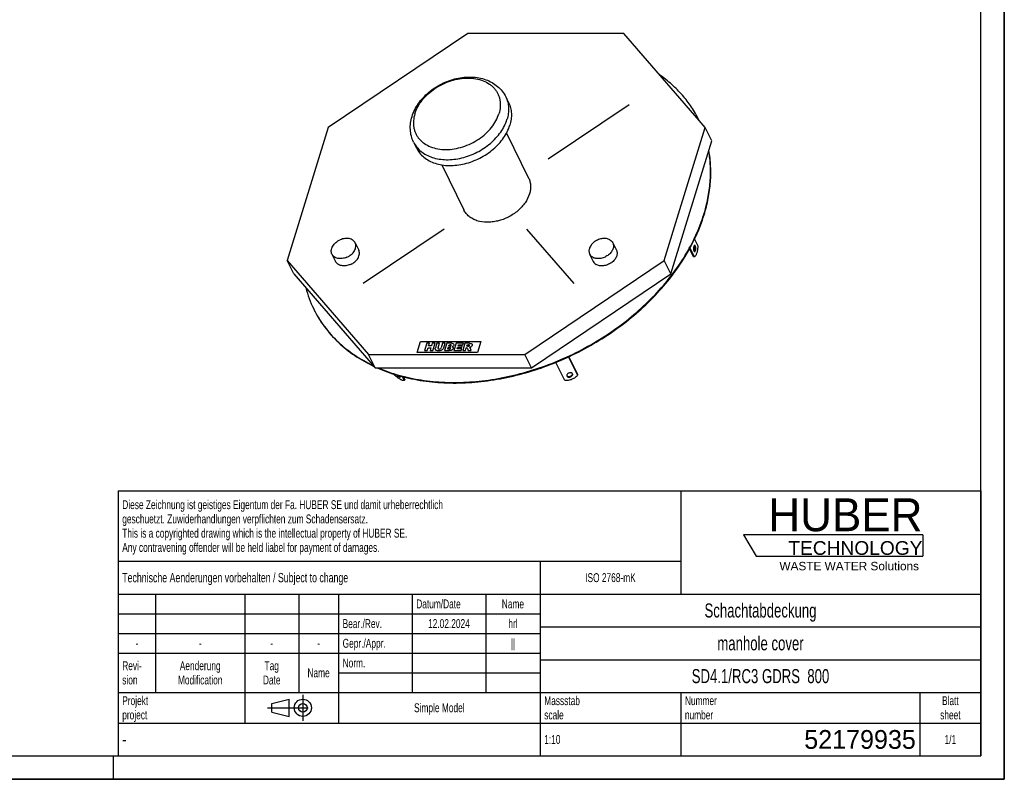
# Model space of a CAD drawing. Header units: millimetres. Extents: x 0 to 4200, y 0 to 2970.
# Tile 2 of 3: x 2100 to 4200, y 0 to 1620. Entities that reach past the tile are written whole.
import ezdxf

# ---------------------------------------------------------------- set-up
doc = ezdxf.new("R2010")
doc.units = ezdxf.units.MM
doc.header["$LTSCALE"] = 231
doc.linetypes.add('CENTER', pattern=[0.6, 0.375, -0.075, 0.075, -0.075])
doc.layers.get('0').update_dxf_attribs({"linetype": 'CONTINUOUS'})
for name, color, linetype in [('005_AXIS', 7, 'CONTINUOUS'), ('007_CURVES', 7, 'CONTINUOUS'), ('052_SYMBOLS', 7, 'CONTINUOUS'), ('HUBER_Logo_BL2', 7, 'CONTINUOUS')]:
    doc.layers.add(name, color=color, linetype=linetype)
doc.styles.get("Standard").update_dxf_attribs({"font": 'txt', "width": 0.7})
doc.styles.add('TEXTSTYLE_2', font='txt')
doc.styles.add('TEXTSTYLE_3', font='arial.ttf')
doc.styles.add('TEXTSTYLE_5', font='txt', dxfattribs={"width": 0.8})
doc.styles.add('TEXTSTYLE_6', font='txt')

# ---------------------------------------------------------------- blocks, each defined once
blk = doc.blocks.new('HUBER_LOGO_BL2', base_point=(3837.5, 503.7))
at = {"layer": 'HUBER_Logo_BL2', "color": 5, "linetype": 'Continuous'}
for p, q in [((4026.4, 521), (3643.9, 521)), ((3643.9, 521), (3670.9, 476)), ((4026.4, 521), (4026.4, 476)), ((3670.9, 476), (4026.4, 476))]:
    blk.add_line(p, q, dxfattribs=at)
at = {"layer": 'HUBER_Logo_BL2', "color": 2, "linetype": 'Continuous', "attachment_point": 3, "line_spacing_factor": 0.78}
for s, insert, char_height, width, style in [('HUBER\\P\\fArial;\\H29.25;TECHNOLOGY ', (4025.4, 599.1), 70.2, 387.672, 'TEXTSTYLE_2'), ('WASTE WATER Solutions', (4018, 463.6), 18, 297.033, 'TEXTSTYLE_3')]:
    blk.add_mtext(s, dxfattribs=dict(at, insert=insert, char_height=char_height, width=width, style=style))
blk = doc.blocks.new('PROJEKTIONSMETHODE_1_BL3', base_point=(2680, 152.5))
at = {"color": 2, "linetype": 'Continuous'}
for p, q in [((2637.8, 161.7), (2674.5, 170.8)), ((2674.5, 134.2), (2674.5, 170.8)), ((2637.8, 143.3), (2637.8, 161.7)), ((2637.8, 143.3), (2674.5, 134.2))]:
    blk.add_line(p, q, dxfattribs=at)
at = {"color": 2, "linetype": 'CENTER'}
for p, q in [((2703.8, 180), (2703.8, 125)), ((2628.7, 152.5), (2731.3, 152.5))]:
    blk.add_line(p, q, dxfattribs=at)
at = {"color": 2, "linetype": 'Continuous'}
for radius in [18.3, 9.17]:
    blk.add_circle((2703.8, 152.5), radius, dxfattribs=at)
blk = doc.blocks.new('*T10')
at = {"color": 3, "linetype": 'Continuous'}
for p, q in [((0, 0), (1840, 0)), ((0, 0), (0, -565)), ((1200, 0), (1200, -220)), ((1840, 0), (1840, -565)), ((0, -150), (1200, -150)), ((900, -150), (900, -565)), ((0, -220), (1840, -220)), ((80, -220), (80, -430)), ((270, -220), (270, -495)), ((385, -220), (385, -430)), ((470, -220), (470, -495)), ((627, -220), (627, -430)), ((784, -220), (784, -430)), ((0, -262), (900, -262)), ((900, -290), (1840, -290)), ((0, -304), (900, -304)), ((0, -346), (900, -346)), ((900, -360), (1840, -360)), ((470, -388), (900, -388)), ((0, -430), (1840, -430)), ((1200, -430), (1200, -565)), ((1710, -430), (1710, -565)), ((0, -495), (1840, -495)), ((0, -565), (1840, -565))]:
    blk.add_line(p, q, dxfattribs=at)
at = {"layer": '052_SYMBOLS', "color": 2, "linetype": 'Continuous', "line_spacing_factor": 0.96}
for s, insert, char_height, width, attachment_point in [('Diese Zeichnung ist geistiges Eigentum der Fa. HUBER SE und damit urheberrechtlich \\Pgeschuetzt. Zuwiderhandlungen verpflichten zum Schadensersatz.\\PThis is a copyrighted drawing which is the intellectual property of HUBER SE.\\PAny contravening offender will be held liabel for payment of damages.', (8.75, -19.9), 19, 2214.8571, 1), ('Technische Aenderungen vorbehalten / Subject to change', (8.75, -175), 20, 1524.7619, 1), ('ISO 2768-mK', (1050, -175.5), 19, 332.9524, 2), ('Datum/Date', (635.75, -231.5), 19, 292.2381, 1), ('Name', (842, -231.5), 19, 126.6667, 2), ('Schachtabdeckung', (1370, -240), 30, 680, 2), ('Bear./Rev.', (478.75, -273.5), 19, 272.3333, 1), ('hrl', (842, -273.5), 19, 77.8095, 2), ('12.02.2024', (705.5, -273.5), 19, 281.381, 2), ('Gepr./Appr.', (478.75, -315.5), 19, 299.4762, 1), ('||', (842, -315.5), 19, 50.6667, 2), ('manhole cover', (1370, -310), 30, 564.2857, 2), ('-', (40, -315.5), 19, 34.381, 2), ('-', (175, -315.5), 19, 34.381, 2), ('-', (327.5, -315.5), 19, 34.381, 2), ('-', (427.5, -315.5), 19, 34.381, 2), ('Revi-\\Psion', (8.75, -363.3), 19, 138.4286, 1), ('Aenderung\\PModification', (175, -363.3), 19, 303.0952, 2), ('Tag\\PDate', (327.5, -363.3), 19, 117.619, 2), ('Norm. ', (478.75, -357.5), 19, 175.5238, 1), ('SD4.1/RC3 GDRS  800', (1370, -380), 30, 892.8571, 2), ('Name', (427.5, -378.5), 19, 126.6667, 2), ('Projekt\\Pproject', (8.75, -437.8), 19, 183.6667, 1), ('Massstab\\Pscale', (908.75, -437.8), 19, 224.381, 1), ('Nummer\\Pnumber', (1208.75, -437.8), 19, 186.381, 1), ('Blatt\\Psheet', (1775, -437.8), 19, 137.5238, 2), ('Simple Model', (685, -453), 19, 328.4286, 2), ('1:10', (908.75, -520.5), 19, 94.0952, 1), ('1/1', (1775, -520.5), 19, 79.619, 2)]:
    blk.add_mtext(s, dxfattribs=dict(at, insert=insert, char_height=char_height, width=width, attachment_point=attachment_point))
for s, insert, char_height, width, attachment_point, style in [('52179935', (1701.25, -510), 40, 546.6667, 3, 'TEXTSTYLE_6'), ('-', (8.75, -517.5), 25, 18.3333, 1, 'TEXTSTYLE_5')]:
    blk.add_mtext(s, dxfattribs=dict(at, insert=insert, char_height=char_height, width=width, attachment_point=attachment_point, style=style))

msp = doc.modelspace()

# ---------------------------------------------------------------- linework, layer by layer
at = {"color": 7, "linetype": 'Continuous'}
for p, q in [((4200, 0), (4200, 2970)), ((3055.502, 1589.992), (2758.095, 1389.698)), ((3388.566, 1589.992), (3055.502, 1589.992)), ((3549.042, 1404.857), (3388.566, 1589.992)), ((2758.095, 1389.698), (2670.562, 1106.441)), ((3508.204, 1215.028), (3562.182, 1389.698)), ((3562.182, 1389.698), (3549.042, 1404.857)), ((3576.214, 1361.104), (3562.182, 1389.698)), ((3488.68, 1077.847), (3576.214, 1361.104)), ((3474.649, 1106.441), (3508.204, 1215.028)), ((2684.594, 1077.847), (2670.562, 1106.441)), ((2670.562, 1106.441), (2844.178, 906.147)), ((3177.242, 906.147), (3474.649, 1106.441)), ((3488.68, 1077.847), (3474.649, 1106.441)), ((2684.594, 1077.847), (2858.21, 877.553)), ((3191.274, 877.553), (3488.68, 1077.847)), ((2858.21, 877.553), (2844.178, 906.147)), ((2844.178, 906.147), (3177.242, 906.147)), ((3191.274, 877.553), (3177.242, 906.147)), ((2858.21, 877.553), (3191.274, 877.553)), ((0, 0), (4200, 0))]:
    msp.add_line(p, q, dxfattribs=at)
at = {"color": 3, "linetype": 'Continuous'}
for p, q in [((4200, 2970), (4200, 0)), ((2300, 0), (2300, 50)), ((4200, 0), (0, 0))]:
    msp.add_line(p, q, dxfattribs=at)
at = {"color": 5, "linetype": 'Continuous'}
for p, q in [((4150, 50), (4150, 2920)), ((50, 50), (4150, 50))]:
    msp.add_line(p, q, dxfattribs=at)
at = {"color": 7, "linetype": 'Continuous'}
for centre, radius, start, end in [((3334.641, 1301.189), 238.152, 25.805355, 26.138525), ((2942.676, 1108.743), 240.188, 194.592424, 206.117463), ((2940.815, 1107.928), 238.159, 206.138527, 206.471638)]:
    msp.add_arc(centre, radius, start, end, dxfattribs=at)
for points, knots in [([(3548.437, 1406.105), (3543.829, 1415.495), (3533.315, 1433.763), (3513.984, 1459.017), (3491.25, 1481.948), (3474.178, 1495.38), (3465.197, 1501.644)], [0, 0, 0, 0, 0.24514924, 0.49230871, 0.74336944, 1, 1, 1, 1]), ([(3559.11, 1204.557), (3562.628, 1215.941), (3568.416, 1238.737), (3573.192, 1273.18), (3573.875, 1307.005), (3571.564, 1329.156), (3569.717, 1339.969)], [0, 0, 0, 0, 0.26090246, 0.51386132, 0.75980101, 1, 1, 1, 1]), ([(3559.72, 1203.314), (3563.294, 1214.877), (3569.153, 1238.034), (3573.909, 1273.021), (3574.437, 1307.361), (3571.932, 1329.828), (3569.966, 1340.785)], [0, 0, 0, 0, 0.26104032, 0.51401591, 0.75989087, 1, 1, 1, 1]), ([(2862.102, 877.524), (2876.428, 871.176), (2906.635, 860.277), (2954.563, 849.636), (3005.313, 844.503), (3058.093, 844.948), (3112.094, 850.953), (3166.487, 862.42), (3220.434, 879.169), (3273.105, 900.94), (3323.686, 927.397), (3371.397, 958.131), (3415.502, 992.67), (3455.319, 1030.483), (3490.232, 1070.991), (3519.7, 1113.581), (3543.256, 1157.593), (3555.011, 1188.074), (3559.72, 1203.314)], [0, 0, 0, 0, 0.0552305, 0.11278759, 0.17264147, 0.23463051, 0.29848262, 0.36383751, 0.43026842, 0.49730339, 0.56444583, 0.63119485, 0.69706545, 0.76160898, 0.82443406, 0.88522817, 0.94377972, 1, 1, 1, 1]), ([(2864.308, 877.535), (2878.671, 871.329), (2908.919, 860.706), (2956.837, 850.437), (3007.511, 845.636), (3060.154, 846.367), (3113.969, 852.61), (3168.134, 864.263), (3221.822, 881.146), (3274.214, 902.998), (3324.508, 929.484), (3371.933, 960.2), (3415.765, 994.676), (3455.33, 1032.389), (3490.022, 1072.764), (3519.307, 1115.195), (3542.726, 1159.03), (3554.421, 1189.382), (3559.11, 1204.557)], [0, 0, 0, 0, 0.05534793, 0.1130139, 0.1729599, 0.23501897, 0.29891635, 0.36429127, 0.43071835, 0.49772844, 0.56482884, 0.63152329, 0.69733177, 0.76181065, 0.82457328, 0.88531119, 0.9438158, 1, 1, 1, 1]), ([(2727.623, 1001.765), (2730.802, 995.288), (2737.767, 982.589), (2749.932, 964.513), (2763.772, 947.468), (2784.515, 926.067), (2814.52, 902.225), (2841.468, 887.121), (2855.65, 880.467)], [0, 0, 0, 0, 0.1204703, 0.24141442, 0.36329258, 0.48653878, 0.73845924, 1, 1, 1, 1]), ([(2727.626, 1001.767), (2730.803, 995.389), (2737.747, 982.885), (2749.833, 965.083), (2763.549, 948.288), (2784.069, 927.189), (2813.687, 903.654), (2840.257, 888.694), (2854.235, 882.089)], [0, 0, 0, 0, 0.12048522, 0.24146207, 0.36337836, 0.48665617, 0.73858443, 1, 1, 1, 1])]:
    msp.add_open_spline(points, degree=3, knots=knots, dxfattribs=at)
at = {"layer": '005_AXIS', "color": 7, "linetype": 'Continuous'}
for p, q in [((3136.713, 1455.177), (3142.813, 1442.745)), ((3138.383, 1378.001), (3185.497, 1281.991)), ((2940.109, 1358.698), (2946.21, 1346.266)), ((3000.126, 1310.17), (3047.247, 1214.148)), ((2815.418, 1143.905), (2823.044, 1128.365)), ((3365.007, 1143.905), (3372.633, 1128.365)), ((3539.262, 1151.537), (3546.218, 1137.362)), ((2766.043, 1119.675), (2773.669, 1104.135)), ((3315.632, 1119.675), (3323.258, 1104.135)), ((3537.114, 1113.863), (3528.687, 1131.035)), ((3538.956, 1113.863), (3529.66, 1132.806)), ((3538.956, 1113.863), (3537.114, 1113.863)), ((3262.416, 850.081), (3243.363, 888.906)), ((3270.825, 900.857), (3289.976, 861.831)), ((3270.959, 900.919), (3289.475, 863.188)), ((2899.925, 861.831), (2899.017, 863.681)), ((3279.242, 864.427), (3279.117, 864.718)), ((3289.976, 861.831), (3289.475, 863.188)), ((2915.954, 858.781), (2920.224, 850.081)), ((2918.244, 858.203), (2921.564, 851.438)), ((2920.224, 850.081), (2921.564, 851.438)), ((3267.049, 859.917), (3267.174, 859.626))]:
    msp.add_line(p, q, dxfattribs=at)
for points, knots in [([(2936.802, 1413.404), (2938.29, 1418.217), (2942.146, 1427.74), (2950.141, 1441.139), (2960.193, 1453.618), (2976.091, 1468.803), (2999.572, 1484.123), (3025.953, 1493.642), (3047.682, 1497.213), (3063.737, 1497.751), (3079.3, 1496.103), (3094.035, 1492.228), (3107.586, 1486.118), (3119.566, 1477.82), (3129.555, 1467.488), (3134.636, 1459.409), (3136.713, 1455.177)], [0, 0, 0, 0, 0.06027792, 0.12230365, 0.18608013, 0.25140139, 0.3847444, 0.51821035, 0.58367095, 0.64761906, 0.70982812, 0.77027945, 0.82915511, 0.88679034, 0.94359794, 1, 1, 1, 1]), ([(3142.813, 1442.745), (3144.549, 1439.209), (3147.314, 1431.678), (3149.105, 1419.615), (3148.538, 1407.023), (3146.654, 1398.667), (3145.368, 1394.505)], [0, 0, 0, 0, 0.23908432, 0.48291624, 0.73557495, 1, 1, 1, 1]), ([(2940.109, 1358.698), (2938.086, 1362.821), (2934.867, 1371.539), (2932.751, 1385.37), (2933.321, 1399.534), (2935.39, 1408.833), (2936.802, 1413.404)], [0, 0, 0, 0, 0.24575053, 0.49317595, 0.74401958, 1, 1, 1, 1]), ([(2946.21, 1346.266), (2948.058, 1342.5), (2952.662, 1335.276), (2961.877, 1326.051), (2973.17, 1318.603), (2986.229, 1313.107), (3000.718, 1309.678), (3016.277, 1308.382), (3032.523, 1309.242), (3049.056, 1312.229), (3065.472, 1317.269), (3086.567, 1326.514), (3105.842, 1339.21), (3122.06, 1354.737), (3132.186, 1367.281), (3140.127, 1380.519), (3143.927, 1389.842), (3145.368, 1394.505)], [0, 0, 0, 0, 0.05069854, 0.10253375, 0.15646238, 0.21314003, 0.27287753, 0.33565659, 0.40117684, 0.46891438, 0.53818188, 0.608187, 0.74681714, 0.81407191, 0.87896425, 0.94101919, 1, 1, 1, 1]), ([(3185.497, 1281.991), (3186.717, 1279.505), (3188.662, 1274.209), (3189.921, 1265.727), (3189.523, 1256.872), (3188.198, 1250.996), (3187.294, 1248.07)], [0, 0, 0, 0, 0.23908432, 0.48291624, 0.73557494, 1, 1, 1, 1]), ([(3187.294, 1248.07), (3185.22, 1241.36), (3180.164, 1231.568), (3170.906, 1220.109), (3159.495, 1209.182), (3142.575, 1198.036), (3123.571, 1190.937), (3107.939, 1188.113), (3093.074, 1187.323), (3078.748, 1189.416), (3066.206, 1194.695), (3058.263, 1199.932), (3051.783, 1206.419), (3048.546, 1211.499), (3047.247, 1214.148)], [0, 0, 0, 0, 0.12079116, 0.18574431, 0.25306212, 0.39182218, 0.53099123, 0.59879225, 0.6643739, 0.78666022, 0.84339098, 0.89737015, 0.94925395, 1, 1, 1, 1]), ([(2766.043, 1119.675), (2765.442, 1120.899), (2764.577, 1123.585), (2764.433, 1127.908), (2765.408, 1132.364), (2768.195, 1138.394), (2774.136, 1145.169), (2780.403, 1148.984), (2783.831, 1150.445)], [0, 0, 0, 0, 0.10406205, 0.21192626, 0.32643374, 0.44896757, 0.71562581, 1, 1, 1, 1]), ([(2815.418, 1143.905), (2814.871, 1145.019), (2813.456, 1147.144), (2810.545, 1149.743), (2806.95, 1151.694), (2801.278, 1153.397), (2793.23, 1153.53), (2786.918, 1151.762), (2783.831, 1150.445)], [0, 0, 0, 0, 0.10547914, 0.21418658, 0.32866145, 0.45035443, 0.7147104, 1, 1, 1, 1]), ([(2797.63, 1113.134), (2801.058, 1114.596), (2807.324, 1118.41), (2813.266, 1125.185), (2816.052, 1131.216), (2817.028, 1135.672), (2816.884, 1139.995), (2816.019, 1142.681), (2815.418, 1143.905)], [0, 0, 0, 0, 0.28437419, 0.55103243, 0.67356626, 0.78807374, 0.89593795, 1, 1, 1, 1]), ([(3358.749, 1150.445), (3356.556, 1151.715), (3352.736, 1152.97), (3347.393, 1153.429), (3341.549, 1153.095), (3334.192, 1151.158), (3326.168, 1146.814), (3319.631, 1140.862), (3315.897, 1134.864), (3314.381, 1129.887), (3314.005, 1126.286), (3314.383, 1122.828), (3315.141, 1120.676), (3315.632, 1119.675)], [0, 0, 0, 0, 0.11609797, 0.17924593, 0.24531188, 0.38334511, 0.52386373, 0.6594519, 0.78420243, 0.84189296, 0.89657238, 0.94892415, 1, 1, 1, 1]), ([(3365.007, 1143.905), (3365.498, 1142.904), (3366.256, 1140.752), (3366.634, 1137.294), (3366.258, 1133.693), (3364.742, 1128.716), (3361.008, 1122.718), (3354.471, 1116.766), (3346.447, 1112.421), (3339.09, 1110.485), (3333.246, 1110.15), (3327.902, 1110.609), (3324.083, 1111.865), (3321.89, 1113.134)], [0, 0, 0, 0, 0.05107585, 0.10342762, 0.15810704, 0.21579757, 0.3405481, 0.47613627, 0.61665489, 0.75468812, 0.82075407, 0.88390203, 1, 1, 1, 1]), ([(3358.749, 1150.445), (3360.097, 1149.665), (3362.558, 1147.784), (3364.349, 1145.245), (3365.007, 1143.905)], [0, 0, 0, 0, 0.51057819, 1, 1, 1, 1]), ([(3539.537, 1138.329), (3539.404, 1138.329), (3539.122, 1138.269), (3538.733, 1138.02), (3538.373, 1137.629), (3537.901, 1136.882), (3537.442, 1135.647), (3537.099, 1133.917), (3536.968, 1131.997), (3537.061, 1130.061), (3537.369, 1128.288), (3537.734, 1127.204), (3537.963, 1126.737)], [0, 0, 0, 0, 0.03139335, 0.06653602, 0.10789215, 0.15653912, 0.27536241, 0.41788483, 0.57383791, 0.73088447, 0.87653107, 1, 1, 1, 1]), ([(3539.268, 1136.92), (3539.22, 1137.017), (3539.039, 1137.36), (3538.814, 1137.684), (3538.616, 1137.882)], [0, 0, 0, 0, 0.27859688, 1, 1, 1, 1]), ([(3538.616, 1125.774), (3538.852, 1126.012), (3539.274, 1126.658), (3539.726, 1127.835), (3540.053, 1129.273), (3540.285, 1131.427), (3540.2, 1133.618), (3539.78, 1135.637), (3539.46, 1136.529), (3539.268, 1136.92)], [0, 0, 0, 0, 0.08664983, 0.19630503, 0.32528499, 0.46706895, 0.75622176, 0.88739022, 1, 1, 1, 1]), ([(3546.218, 1137.362), (3546.19, 1134.733), (3545.917, 1130.861), (3545.047, 1125.918), (3544.192, 1122.594), (3543.145, 1119.661), (3541.929, 1117.19), (3540.575, 1115.238), (3539.505, 1114.232), (3538.956, 1113.863)], [0, 0, 0, 0, 0.31217554, 0.45899014, 0.59547632, 0.71910503, 0.82802943, 0.92141484, 1, 1, 1, 1]), ([(3541.11, 1136.92), (3541.007, 1137.129), (3540.794, 1137.504), (3540.41, 1137.962), (3539.991, 1138.256), (3539.681, 1138.329), (3539.537, 1138.329)], [0, 0, 0, 0, 0.3159475, 0.58208419, 0.80455747, 1, 1, 1, 1]), ([(3539.537, 1125.329), (3539.669, 1125.329), (3539.951, 1125.388), (3540.34, 1125.637), (3540.701, 1126.028), (3541.172, 1126.775), (3541.631, 1128.011), (3541.974, 1129.74), (3542.105, 1131.66), (3542.012, 1133.596), (3541.704, 1135.37), (3541.339, 1136.453), (3541.11, 1136.92)], [0, 0, 0, 0, 0.03139335, 0.06653602, 0.10789215, 0.15653912, 0.27536241, 0.41788483, 0.57383791, 0.73088447, 0.87653107, 1, 1, 1, 1]), ([(2797.63, 1113.134), (2794.543, 1111.818), (2788.231, 1110.05), (2780.183, 1110.183), (2774.51, 1111.886), (2770.915, 1113.837), (2768.004, 1116.436), (2766.589, 1118.561), (2766.043, 1119.675)], [0, 0, 0, 0, 0.2852896, 0.54964557, 0.67133855, 0.78581342, 0.89452086, 1, 1, 1, 1]), ([(2805.256, 1097.594), (2808.684, 1099.056), (2814.95, 1102.87), (2820.892, 1109.645), (2823.678, 1115.676), (2824.654, 1120.132), (2824.51, 1124.455), (2823.645, 1127.14), (2823.044, 1128.365)], [0, 0, 0, 0, 0.28437419, 0.55103243, 0.67356626, 0.78807374, 0.89593795, 1, 1, 1, 1]), ([(3315.632, 1119.675), (3316.29, 1118.334), (3318.081, 1115.796), (3320.542, 1113.915), (3321.89, 1113.134)], [0, 0, 0, 0, 0.48942181, 1, 1, 1, 1]), ([(3372.633, 1128.365), (3373.124, 1127.364), (3373.882, 1125.211), (3374.26, 1121.754), (3373.884, 1118.152), (3372.368, 1113.176), (3368.634, 1107.177), (3362.097, 1101.226), (3354.073, 1096.881), (3346.716, 1094.944), (3340.872, 1094.61), (3335.529, 1095.069), (3331.709, 1096.325), (3329.516, 1097.594)], [0, 0, 0, 0, 0.05107585, 0.10342762, 0.15810704, 0.21579757, 0.3405481, 0.47613627, 0.61665489, 0.75468812, 0.82075407, 0.88390203, 1, 1, 1, 1]), ([(3537.963, 1126.737), (3538.066, 1126.528), (3538.279, 1126.153), (3538.663, 1125.696), (3539.082, 1125.401), (3539.392, 1125.329), (3539.537, 1125.329)], [0, 0, 0, 0, 0.3159475, 0.58208419, 0.80455747, 1, 1, 1, 1]), ([(2805.256, 1097.594), (2802.169, 1096.278), (2795.857, 1094.509), (2787.809, 1094.643), (2782.136, 1096.346), (2778.542, 1098.297), (2775.63, 1100.896), (2774.215, 1103.021), (2773.669, 1104.135)], [0, 0, 0, 0, 0.2852896, 0.54964557, 0.67133855, 0.78581342, 0.89452086, 1, 1, 1, 1]), ([(3323.258, 1104.135), (3323.916, 1102.794), (3325.707, 1100.255), (3328.168, 1098.375), (3329.516, 1097.594)], [0, 0, 0, 0, 0.48942181, 1, 1, 1, 1]), ([(2920.224, 850.081), (2919.683, 849.991), (2918.422, 850.032), (2916.398, 850.545), (2914.063, 851.498), (2911.472, 852.875), (2908.687, 854.643), (2904.708, 857.54), (2901.816, 860.039), (2899.925, 861.831)], [0, 0, 0, 0, 0.06866591, 0.15533565, 0.26075017, 0.38382413, 0.52239705, 0.67359819, 1, 1, 1, 1]), ([(2904.539, 861.962), (2904.859, 861.593), (2905.528, 860.876), (2906.586, 859.885), (2907.664, 859.007), (2908.708, 858.288), (2909.541, 857.826), (2910.158, 857.574), (2910.768, 857.384), (2911.393, 857.346), (2911.648, 857.604)], [0, 0, 0, 0, 0.16833171, 0.33750547, 0.49959259, 0.64714599, 0.77378477, 0.82778758, 0.87508915, 1, 1, 1, 1]), ([(3289.976, 861.831), (3288.429, 859.907), (3284.633, 856.396), (3277.805, 852.57), (3270.233, 850.279), (3264.965, 849.915), (3262.416, 850.081)], [0, 0, 0, 0, 0.23925435, 0.49432797, 0.75243413, 1, 1, 1, 1]), ([(3279.117, 864.718), (3278.989, 864.979), (3278.648, 865.48), (3277.942, 866.088), (3277.064, 866.548), (3275.669, 866.956), (3273.696, 867.002), (3271.341, 866.401), (3269.227, 865.227), (3267.631, 863.631), (3266.896, 862.026), (3266.823, 860.77), (3266.949, 860.188), (3267.049, 859.917)], [0, 0, 0, 0, 0.05127667, 0.10510068, 0.162706, 0.2246094, 0.35979339, 0.50451221, 0.64821539, 0.78073055, 0.89651665, 0.94922487, 1, 1, 1, 1]), ([(3266.876, 860.629), (3267.182, 860.166), (3268.107, 859.35), (3269.938, 858.748), (3272.053, 858.712), (3274.226, 859.233), (3276.217, 860.248), (3277.802, 861.651), (3278.805, 863.298), (3278.979, 864.52), (3278.912, 865.071)], [0, 0, 0, 0, 0.10487511, 0.22394771, 0.35754312, 0.4998816, 0.64224486, 0.77590688, 0.89506375, 1, 1, 1, 1]), ([(3267.174, 859.626), (3267.302, 859.365), (3267.643, 858.865), (3268.349, 858.256), (3269.227, 857.796), (3270.622, 857.389), (3272.596, 857.343), (3274.95, 857.943), (3277.064, 859.117), (3278.66, 860.713), (3279.395, 862.318), (3279.468, 863.574), (3279.342, 864.157), (3279.242, 864.427)], [0, 0, 0, 0, 0.05127667, 0.10510068, 0.162706, 0.2246094, 0.35979339, 0.50451221, 0.64821539, 0.78073055, 0.89651665, 0.94922487, 1, 1, 1, 1]), ([(2908.389, 860.871), (2908.96, 860.401), (2909.809, 859.776), (2910.956, 859.147), (2911.484, 858.934), (2911.731, 858.862)], [0, 0, 0, 0, 0.56611175, 0.8029223, 1, 1, 1, 1]), ([(2911.422, 859.626), (2911.403, 859.664), (2911.325, 859.82), (2911.242, 859.973), (2911.176, 860.088)], [0, 0, 0, 0, 0.24101192, 1, 1, 1, 1]), ([(2911.648, 857.604), (2911.733, 857.69), (2911.858, 857.949), (2911.852, 858.425), (2911.705, 859.002), (2911.529, 859.407), (2911.422, 859.626)], [0, 0, 0, 0, 0.16930515, 0.38174178, 0.65740617, 1, 1, 1, 1])]:
    msp.add_open_spline(points, degree=3, knots=knots, dxfattribs=at)
at = {"layer": '005_AXIS', "color": 9, "linetype": 'Continuous'}
for points, knots in [([(2942.78, 1419.134), (2944.371, 1424.281), (2948.815, 1434.562), (2958.428, 1448.844), (2970.826, 1461.979), (2985.537, 1473.48), (3002.012, 1482.926), (3019.634, 1489.964), (3037.748, 1494.332), (3055.681, 1495.86), (3072.771, 1494.478), (3088.381, 1490.214), (3099.837, 1484.256), (3107.568, 1478.218), (3112.566, 1473.174), (3116.79, 1467.602), (3120.195, 1461.557), (3122.748, 1455.1), (3124.422, 1448.297), (3125.203, 1441.215), (3125.046, 1431.365), (3123.562, 1423.958), (3122.071, 1419.134)], [0, 0, 0, 0, 0.06107277, 0.12600454, 0.19428564, 0.26499969, 0.33696604, 0.40887672, 0.47942928, 0.54745992, 0.61208084, 0.67282301, 0.7297742, 0.75708578, 0.7837831, 0.81005571, 0.836119, 0.86220163, 0.88853102, 0.91531903, 0.94274986, 1, 1, 1, 1]), ([(3136.713, 1455.177), (3138.448, 1451.641), (3141.213, 1444.11), (3143.004, 1432.048), (3142.437, 1419.455), (3140.553, 1411.1), (3139.267, 1406.938)], [0, 0, 0, 0, 0.23908432, 0.48291624, 0.73557495, 1, 1, 1, 1]), ([(2942.78, 1419.134), (2941.29, 1414.31), (2939.806, 1406.903), (2939.648, 1397.053), (2940.429, 1389.971), (2942.104, 1383.168), (2944.656, 1376.711), (2948.062, 1370.666), (2952.285, 1365.094), (2957.284, 1360.05), (2965.015, 1354.012), (2976.471, 1348.054), (2992.081, 1343.79), (3009.171, 1342.408), (3027.103, 1343.936), (3045.217, 1348.304), (3062.84, 1355.342), (3079.315, 1364.788), (3094.026, 1376.289), (3106.424, 1389.424), (3116.037, 1403.706), (3120.481, 1413.987), (3122.071, 1419.134)], [0, 0, 0, 0, 0.05725014, 0.08468097, 0.11146898, 0.13779837, 0.163881, 0.18994429, 0.2162169, 0.24291422, 0.2702258, 0.32717699, 0.38791916, 0.45254008, 0.52057071, 0.59112328, 0.66303396, 0.73500031, 0.80571436, 0.87399546, 0.93892723, 1, 1, 1, 1]), ([(2940.109, 1358.698), (2941.958, 1354.932), (2946.561, 1347.708), (2955.776, 1338.483), (2967.069, 1331.035), (2980.128, 1325.54), (2994.617, 1322.11), (3010.176, 1320.814), (3026.422, 1321.674), (3042.955, 1324.661), (3059.371, 1329.701), (3080.467, 1338.946), (3099.741, 1351.642), (3115.96, 1367.169), (3126.086, 1379.713), (3134.026, 1392.951), (3137.826, 1402.274), (3139.267, 1406.938)], [0, 0, 0, 0, 0.05069854, 0.10253375, 0.15646238, 0.21314003, 0.27287753, 0.33565659, 0.40117684, 0.46891438, 0.53818188, 0.608187, 0.74681714, 0.81407191, 0.87896425, 0.94101919, 1, 1, 1, 1])]:
    msp.add_open_spline(points, degree=3, knots=knots, dxfattribs=at)
at = {"layer": '007_CURVES', "color": 4, "linetype": 'Continuous'}
for p, q in [((3227.403, 1322.846), (3400.119, 1439.164)), ((3005.341, 1173.294), (2832.625, 1056.976)), ((3181.188, 1173.294), (3282.014, 1056.976)), ((2947.446, 910.064), (2954.708, 933.564)), ((2954.708, 933.564), (3083.657, 933.564)), ((2968.149, 929.647), (2963.308, 913.981)), ((2973.842, 929.647), (2968.149, 929.647)), ((2972.147, 924.165), (2973.842, 929.647)), ((2978.367, 924.165), (2972.147, 924.165)), ((2980.062, 929.647), (2978.367, 924.165)), ((2985.779, 929.647), (2980.062, 929.647)), ((2980.938, 913.981), (2985.779, 929.647)), ((2989.574, 929.647), (2986.687, 920.307)), ((2995.253, 929.647), (2989.574, 929.647)), ((2992.298, 920.083), (2995.253, 929.647)), ((3001.549, 929.647), (2998.593, 920.083)), ((3007.228, 929.647), (3001.549, 929.647)), ((3004.342, 920.307), (3007.228, 929.647)), ((3011.011, 929.647), (3006.169, 913.981)), ((3021.666, 929.647), (3011.011, 929.647)), ((3014.854, 923.502), (3015.772, 926.473)), ((3015.772, 926.473), (3018.285, 926.473)), ((3031.003, 929.647), (3026.161, 913.981)), ((3046.257, 929.647), (3031.003, 929.647)), ((3034.904, 923.812), (3035.674, 926.302)), ((3035.674, 926.302), (3045.224, 926.302)), ((3049.675, 929.647), (3044.834, 913.981)), ((3045.224, 926.302), (3046.257, 929.647)), ((3059.162, 929.647), (3049.675, 929.647)), ((3053.431, 923.299), (3054.415, 926.484)), ((3054.415, 926.484), (3056.916, 926.484)), ((3083.657, 933.564), (3076.395, 910.064)), ((3076.395, 910.064), (2947.446, 910.064)), ((2963.308, 913.981), (2969, 913.981)), ((2969, 913.981), (2970.959, 920.318)), ((2970.959, 920.318), (2977.179, 920.318)), ((2977.179, 920.318), (2975.22, 913.981)), ((2975.22, 913.981), (2980.938, 913.981)), ((3006.169, 913.981), (3015.996, 913.981)), ((3012.952, 917.347), (3013.933, 920.521)), ((3015.855, 917.347), (3012.952, 917.347)), ((3013.933, 920.521), (3016.823, 920.521)), ((3017.33, 923.502), (3014.854, 923.502)), ((3026.161, 913.981), (3041.692, 913.981)), ((3032.962, 917.529), (3033.917, 920.617)), ((3042.789, 917.529), (3032.962, 917.529)), ((3033.917, 920.617), (3042.776, 920.617)), ((3043.763, 923.812), (3034.904, 923.812)), ((3041.692, 913.981), (3042.789, 917.529)), ((3042.776, 920.617), (3043.763, 923.812)), ((3044.834, 913.981), (3050.551, 913.981)), ((3050.551, 913.981), (3052.516, 920.339)), ((3052.516, 920.339), (3053.019, 920.339)), ((3055.831, 923.299), (3053.431, 923.299)), ((3054.958, 918.768), (3056.52, 913.981)), ((3056.52, 913.981), (3062.953, 913.981)), ((3062.953, 913.981), (3061.589, 918.512))]:
    msp.add_line(p, q, dxfattribs=at)
for points in [[(3019.976, 926.089), (3019.703, 926.345), (3019.14, 926.473), (3018.285, 926.473)], [(3019.296, 923.887), (3019.727, 924.144), (3020.022, 924.528), (3020.174, 925.02)], [(3020.174, 925.02), (3020.312, 925.469), (3020.249, 925.832), (3019.976, 926.089)], [(3021.666, 929.647), (3023.438, 929.647), (3024.68, 929.273), (3025.403, 928.525)], [(3025.977, 925.747), (3025.69, 924.817), (3025.106, 924.026), (3024.225, 923.362)], [(3025.403, 928.525), (3026.127, 927.777), (3026.317, 926.847), (3025.977, 925.747)], [(3058.91, 926.075), (3058.619, 926.345), (3057.946, 926.484), (3056.916, 926.484)], [(3057.405, 923.506), (3057.802, 923.577), (3058.153, 923.738), (3058.476, 924.003)], [(3058.476, 924.003), (3058.792, 924.261), (3059.013, 924.571), (3059.119, 924.913)], [(3059.119, 924.913), (3059.274, 925.415), (3059.205, 925.8), (3058.91, 926.075)], [(3059.162, 929.647), (3060.921, 929.647), (3062.226, 929.519), (3063.077, 929.263)], [(3063.077, 929.263), (3063.927, 929.006), (3064.52, 928.525), (3064.879, 927.828)], [(3064.955, 925.298), (3064.685, 924.422), (3064.227, 923.673), (3063.597, 923.041)], [(3064.879, 927.828), (3065.234, 927.136), (3065.263, 926.292), (3064.955, 925.298)], [(2986.394, 917.656), (2986.355, 918.661), (2986.45, 919.538), (2986.687, 920.307)], [(2987.048, 915.853), (2986.635, 916.439), (2986.418, 917.037), (2986.394, 917.656)], [(2988.586, 914.502), (2987.971, 914.825), (2987.457, 915.274), (2987.048, 915.853)], [(2991.045, 913.874), (2990.023, 913.981), (2989.193, 914.184), (2988.586, 914.502)], [(2993.936, 913.714), (2993.031, 913.714), (2992.067, 913.767), (2991.045, 913.874)], [(2992.298, 920.083), (2992.034, 919.228), (2992.105, 918.565), (2992.509, 918.084)], [(2992.509, 918.084), (2992.914, 917.603), (2993.62, 917.368), (2994.613, 917.368)], [(2998.076, 914.236), (2996.869, 913.895), (2995.481, 913.714), (2993.936, 913.714)], [(2994.613, 917.368), (2995.593, 917.368), (2996.432, 917.603), (2997.13, 918.074)], [(2997.13, 918.074), (2997.829, 918.544), (2998.326, 919.217), (2998.593, 920.083)], [(3000.755, 915.53), (2999.835, 914.91), (2998.949, 914.483), (2998.076, 914.236)], [(3003.018, 917.689), (3002.424, 916.866), (3001.675, 916.15), (3000.755, 915.53)], [(3004.342, 920.307), (3004.055, 919.377), (3003.611, 918.512), (3003.018, 917.689)], [(3015.855, 917.347), (3016.835, 917.347), (3017.569, 917.486), (3018.063, 917.785)], [(3018.612, 914.192), (3017.285, 914.045), (3016.41, 913.981), (3015.996, 913.981)], [(3018.777, 920.093), (3018.461, 920.371), (3017.816, 920.521), (3016.823, 920.521)], [(3017.33, 923.502), (3018.209, 923.502), (3018.865, 923.631), (3019.296, 923.887)], [(3018.063, 917.785), (3018.558, 918.084), (3018.881, 918.48), (3019.037, 918.982)], [(3020.933, 914.706), (3020.382, 914.472), (3019.601, 914.301), (3018.612, 914.192)], [(3019.037, 918.982), (3019.179, 919.442), (3019.093, 919.816), (3018.777, 920.093)], [(3023.228, 916.247), (3022.576, 915.594), (3021.814, 915.081), (3020.933, 914.706)], [(3024.225, 923.362), (3023.632, 922.915), (3022.86, 922.573), (3021.914, 922.316)], [(3021.914, 922.316), (3023.148, 922.038), (3023.973, 921.579), (3024.397, 920.916)], [(3024.573, 918.437), (3024.322, 917.625), (3023.868, 916.887), (3023.228, 916.247)], [(3024.397, 920.916), (3024.82, 920.254), (3024.88, 919.431), (3024.573, 918.437)], [(3054.292, 919.968), (3053.959, 920.211), (3053.534, 920.339), (3053.019, 920.339)], [(3054.958, 918.768), (3054.757, 919.387), (3054.543, 919.784), (3054.292, 919.968)], [(3055.831, 923.299), (3056.082, 923.299), (3056.605, 923.364), (3057.405, 923.506)], [(3061.326, 921.507), (3060.767, 921.258), (3060.038, 921.055), (3059.134, 920.895)], [(3059.134, 920.895), (3059.75, 920.692), (3060.193, 920.5), (3060.439, 920.31)], [(3060.439, 920.31), (3060.609, 920.179), (3060.828, 919.912), (3061.097, 919.484)], [(3061.097, 919.484), (3061.359, 919.068), (3061.524, 918.747), (3061.589, 918.512)], [(3063.597, 923.041), (3062.971, 922.412), (3062.209, 921.899), (3061.326, 921.507)]]:
    msp.add_open_spline(points, degree=3, dxfattribs=at)

# ---------------------------------------------------------------- block references
msp.add_blockref('*T10', (2310, 615))
at = {"color": 2, "linetype": 'Continuous'}
msp.add_blockref('PROJEKTIONSMETHODE_1_BL3', (2680, 152.5), dxfattribs=at)
at = {"layer": 'HUBER_Logo_BL2'}
msp.add_blockref('HUBER_LOGO_BL2', (3837.497, 503.742), dxfattribs=at)

doc.saveas('drawing.dxf')
